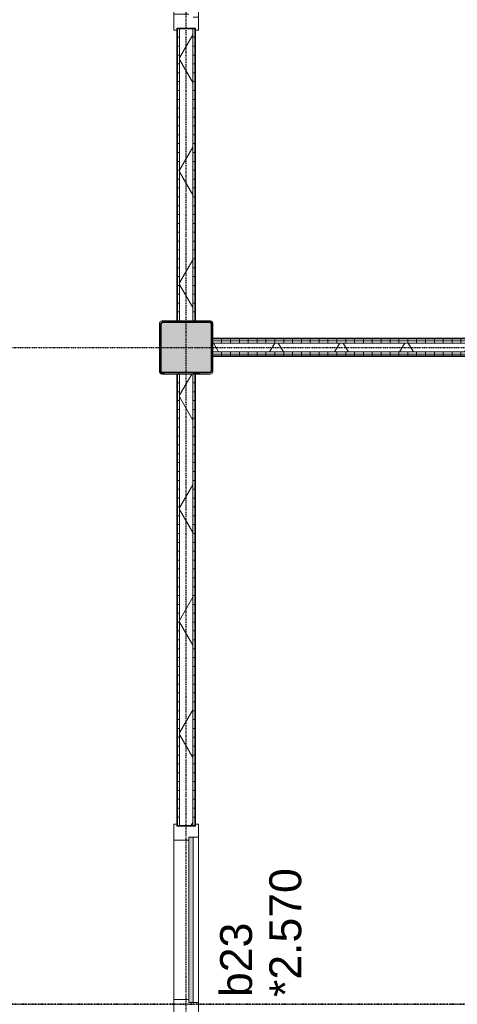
# Model space of a CAD drawing. Header units: millimetres. Extents: x -80560 to 110805, y -11020 to 52719.
# Tile 170 of 182: x 77156 to 79624, y 31493 to 37049. Entities that reach past the tile are written whole.
import ezdxf

# ---------------------------------------------------------------- set-up
doc = ezdxf.new("R2010")
doc.units = ezdxf.units.MM
doc.linetypes.add('CENTER2', pattern=[20, 8, -4, 4, -4])
doc.linetypes.add('DASHDOT2', pattern=[8, 4, -2, 0, -2])
for name, color, linetype, lineweight in [('A-DOOR', 31, 'Continuous', 18), ('A-GLAZ', 151, 'Continuous', 18), ('A-GLAZ-IDEN', 152, 'Continuous', 18), ('A-WALL', 113, 'Continuous', 35), ('A-WALL-PATT', 111, 'Continuous', 35), ('G-ANNO-SYMB', 111, 'Continuous', 9), ('I-WALL', 2, 'Continuous', 18), ('S-COLS', 52, 'Continuous', 18), ('S-GRID', 1, 'Continuous', 9)]:
    doc.layers.add(name, color=color, linetype=linetype, lineweight=lineweight)
doc.styles.add('Arial', font='arial.ttf', dxfattribs={"height": 180})
pattern_1 = [(3e-13, (78044.82, 37550), (-2e-13, 50), [])]
pattern_2 = [(60, (24894.82, 0), (-274.963, 158.75), []), (120, (24894.82, 0), (-274.963, -158.75), [])]
pattern_3 = [(270, (80794.82, 35250), (50, 1e-13), [])]
pattern_4 = [(180, (78144.82, 30750), (-1e-13, -50), [])]

# ---------------------------------------------------------------- blocks, each defined once
blk = doc.blocks.new('NLRS_28_SCO_UN_staalkolom koker betongevuld_gen_CGA - kolom A-V447-DO_02 tweede verdieping')
at = {"layer": 'S-COLS', "lineweight": 5}
h = blk.add_hatch(dxfattribs=at)
h.set_pattern_fill('FP_151', color=256, style=0, pattern_type=2)
h.set_pattern_definition([(45, (-53200, -35200), (-99.99975, 99.99975), []), (45, (-53115, -35200), (-99.99975, 99.99975), []), (45, (-53110, -35200), (-99.99975, 99.99975), []), (45, (-53105, -35200), (-99.99975, 99.99975), []), (45, (-53100, -35200), (-99.99975, 99.99975), []), (45, (-53095, -35200), (-99.99975, 99.99975), []), (45, (-53090, -35200), (-99.99975, 99.99975), []), (45, (-53085, -35200), (-99.99975, 99.99975), [])])
h.paths.add_polyline_path([(-138, -150), (138, -150), (146.5, -146.5), (150, -138), (150, 138), (146.5, 146.5), (138, 150), (-138, 150), (-146.5, 146.5), (-150, 138), (-150, -138), (-146.5, -146.5)], flags=0)
h.paths.add_polyline_path([(-134, -142), (-139.7, -139.7), (-142, -134), (-142, 134), (-139.7, 139.7), (-134, 142), (134, 142), (139.7, 139.7), (142, 134), (142, -134), (139.7, -139.7), (134, -142), (-90.6, -142)], flags=0)
at = {"layer": 'S-COLS', "lineweight": 9}
blk.add_hatch(color=256, dxfattribs=at).paths.add_polyline_path([(134, -142), (139.7, -139.7), (142, -134), (142, 134), (139.7, 139.7), (134, 142), (-134, 142), (-139.7, 139.7), (-142, 134), (-142, -134), (-139.7, -139.7), (-134, -142), (-90.6, -142)], flags=0)
at = {"layer": 'S-COLS'}
for p, q in [((-150, 138), (-150, -138)), ((-142, -134), (-142, 134)), ((138, 150), (-138, 150)), ((-134, 142), (134, 142)), ((142, 134), (142, -134)), ((150, -138), (150, 138)), ((-138, -150), (138, -150)), ((134, -142), (-134, -142))]:
    blk.add_line(p, q, dxfattribs=at)
at = {"layer": 'S-COLS', "lineweight": 35}
for p, q in [((-142, 134), (-142, -134)), ((134, 142), (-134, 142)), ((142, -134), (142, 134)), ((-134, -142), (134, -142))]:
    blk.add_line(p, q, dxfattribs=at)
at = {"layer": 'S-COLS'}
for centre, radius, start, end in [((-138, 138), 12, 90, 180), ((-134, 134), 8, 90, 180), ((134, 134), 8, 0, 90), ((138, 138), 12, 0, 90), ((-138, -138), 12, 180, 270), ((-134, -134), 8, 180, 270), ((134, -134), 8, 270, 0), ((138, -138), 12, 270, 360)]:
    blk.add_arc(centre, radius, start, end, dxfattribs=at)
at = {"layer": 'S-COLS', "lineweight": 35}
for centre, start, end in [((-134, 134), 90, 180), ((134, 134), 360, 90), ((-134, -134), 180, 270), ((134, -134), 270, 360)]:
    blk.add_arc(centre, 8, start, end, dxfattribs=at)
blk = doc.blocks.new('19112_SW_LeonardoCollege_R2020_rvt-1-DO_02 tweede verdieping')
at = {"color": 9, "lineweight": 9}
blk.add_blockref('NLRS_28_SCO_UN_staalkolom koker betongevuld_gen_CGA - kolom A-V447-DO_02 tweede verdieping', (53200, 35200), dxfattribs=at)
blk = doc.blocks.new('32_n3o_deur_enkel met zijlicht - 90x139_17_K_930_2410x2070_deur glasstrook-34072707-DO_02 tweede verdieping')
at = {"layer": 'A-GLAZ'}
for p, q in [((-1035, 70), (-945, 70)), ((-1035, 53), (-1035, 70)), ((-945, 70), (-945, -15)), ((-45, 70), (-945, 70)), ((-45, 70), (45, 70)), ((-45, -15), (-45, 70)), ((45, 70), (45, -15)), ((945, 70), (1035, 70)), ((945, -15), (945, 70)), ((1035, 70), (1035, 53)), ((-1023, 53), (-1035, 53)), ((-1023, -52), (-1023, 53)), ((1023, 53), (1023, -52)), ((1035, 53), (1023, 53)), ((-1035, -52), (-1023, -52)), ((-1035, -69), (-1035, -52)), ((-962, -39), (-962, -69)), ((-28, -69), (-28, -39)), ((28, -55), (28, -69)), ((962, -69), (962, -55)), ((1023, -52), (1035, -52)), ((1035, -52), (1035, -69)), ((-962, -69), (-1035, -69)), ((-962, -69), (-28, -69)), ((28, -69), (-28, -69)), ((1035, -69), (962, -69))]:
    blk.add_line(p, q, dxfattribs=at)
blk = doc.blocks.new('32_n3o_deur_enkel met zijlicht - 90x139_17_K_930_2410x2070_deur glasstrook-34071240-DO_02 tweede verdieping')
at = {"layer": 'A-GLAZ'}
for p, q in [((-962, 69), (-1035, 69)), ((-1035, 69), (-1035, 52)), ((-962, 39), (-962, 69)), ((-962, 69), (-28, 69)), ((28, 69), (-28, 69)), ((-28, 69), (-28, 39)), ((28, 55), (28, 69)), ((1035, 69), (962, 69)), ((962, 69), (962, 55)), ((1035, 52), (1035, 69)), ((-1035, 52), (-1023, 52)), ((-1023, 52), (-1023, -53)), ((-945, -70), (-945, 15)), ((-45, 15), (-45, -70)), ((45, -70), (45, 15)), ((945, 15), (945, -70)), ((1023, -53), (1023, 52)), ((1023, 52), (1035, 52)), ((-1023, -53), (-1035, -53)), ((-1035, -53), (-1035, -70)), ((1035, -53), (1023, -53)), ((1035, -70), (1035, -53)), ((-1035, -70), (-945, -70)), ((-45, -70), (-945, -70)), ((-45, -70), (45, -70)), ((945, -70), (1035, -70))]:
    blk.add_line(p, q, dxfattribs=at)
blk = doc.blocks.new('30_n3o_raam_vast - 24mm-31742709-DO_02 tweede verdieping')
at = {"layer": 'A-DOOR'}
blk.add_hatch(color=256, dxfattribs=at).paths.add_polyline_path([(0, 24), (-934, 24), (-934, 0), (0, 0)], flags=0)
for p, q in [((0, 24), (-934, 24)), ((-934, 24), (-934, 0)), ((-934, 0), (0, 0)), ((0, 0), (0, 24))]:
    blk.add_line(p, q, dxfattribs=at)

msp = doc.modelspace()

# ---------------------------------------------------------------- hatches: boundary and pattern name
at = {"layer": 'A-WALL-PATT', "lineweight": 18}
h = msp.add_hatch(dxfattribs=at)
h.set_pattern_fill('FP_2', color=256, style=0, pattern_type=2)
h.set_pattern_definition(pattern_2)
h.paths.add_polyline_path([(78132.3, 35350), (78132.3, 37000), (78057.3, 37000), (78057.3, 35350)], flags=0)
h.paths.add_polyline_path([(78132.3, 39050), (78132.3, 39725), (78057.3, 39725), (78057.3, 39050)], flags=0)
h = msp.add_hatch(dxfattribs=at)
h.set_pattern_fill('FP_52', color=256, angle=90, style=0, pattern_type=2)
h.set_pattern_definition(pattern_1)
h.paths.add_polyline_path([(78057.3, 35350), (78057.3, 37000), (78044.8, 37000), (78044.8, 35350)], flags=0)
h.paths.add_polyline_path([(78044.8, 39050), (78057.3, 39050), (78057.3, 39662.5), (78044.8, 39662.5), (78044.8, 39582.8)], flags=0)
h = msp.add_hatch(dxfattribs=at)
h.set_pattern_fill('FP_52', color=256, angle=90, style=0, pattern_type=2)
h.set_pattern_definition(pattern_1)
h.paths.add_polyline_path([(78144.8, 35350), (78144.8, 37000), (78132.3, 37000), (78132.3, 35350)], flags=0)
h.paths.add_polyline_path([(78144.8, 39050), (78144.8, 39662.5), (78132.3, 39662.5), (78132.3, 39050)], flags=0)
h = msp.add_hatch(dxfattribs=at)
h.set_pattern_fill('FP_54', color=256, angle=-270, style=0, pattern_type=2)
h.set_pattern_definition(pattern_3)
h.paths.add_polyline_path([(83344.8, 35237.5), (83344.8, 35250), (78244.8, 35250), (78244.8, 35237.5), (82996.6, 35237.5)], flags=0)
h = msp.add_hatch(dxfattribs=at)
h.set_pattern_fill('FP_54', color=256, angle=-270, style=0, pattern_type=2)
h.set_pattern_definition(pattern_3)
h.paths.add_polyline_path([(83344.8, 35225), (83344.8, 35237.5), (78244.8, 35237.5), (78244.8, 35225), (82996.6, 35225)], flags=0)
h = msp.add_hatch(dxfattribs=at)
h.set_pattern_fill('FP_2', color=256, style=0, pattern_type=2)
h.set_pattern_definition(pattern_2)
h.paths.add_polyline_path([(83344.8, 35175), (83344.8, 35225), (78244.8, 35225), (78244.8, 35175), (82996.6, 35175)], flags=0)
h = msp.add_hatch(dxfattribs=at)
h.set_pattern_fill('FP_54', color=256, angle=-270, style=0, pattern_type=2)
h.set_pattern_definition(pattern_3)
h.paths.add_polyline_path([(83344.8, 35162.5), (83344.8, 35175), (78244.8, 35175), (78244.8, 35162.5), (82996.6, 35162.5)], flags=0)
h = msp.add_hatch(dxfattribs=at)
h.set_pattern_fill('FP_54', color=256, angle=-270, style=0, pattern_type=2)
h.set_pattern_definition(pattern_3)
h.paths.add_polyline_path([(83344.8, 35150), (83344.8, 35162.5), (78244.8, 35162.5), (78244.8, 35150), (82996.6, 35150)], flags=0)
h = msp.add_hatch(dxfattribs=at)
h.set_pattern_fill('FP_55', color=256, angle=90, style=0, pattern_type=2)
h.set_pattern_definition(pattern_4)
h.paths.add_polyline_path([(78057.3, 26450), (78057.3, 27100), (78044.8, 27100), (78044.8, 26450)], flags=0)
h.paths.add_polyline_path([(78057.3, 29150), (78057.3, 30450), (78044.8, 30450), (78044.8, 29150)], flags=0)
h.paths.add_polyline_path([(78057.3, 32500), (78057.3, 35050), (78044.8, 35050), (78044.8, 32500)], flags=0)
h = msp.add_hatch(dxfattribs=at)
h.set_pattern_fill('FP_2', color=256, style=0, pattern_type=2)
h.set_pattern_definition(pattern_2)
h.paths.add_polyline_path([(78057.3, 26450), (78132.3, 26450), (78132.3, 27100), (78057.3, 27100), (78057.3, 26585.5)], flags=0)
h.paths.add_polyline_path([(78132.3, 29150), (78132.3, 30450), (78057.3, 30450), (78057.3, 29150)], flags=0)
h.paths.add_polyline_path([(78057.3, 32500), (78132.3, 32500), (78132.3, 35050), (78057.3, 35050), (78057.3, 33584)], flags=0)
h = msp.add_hatch(dxfattribs=at)
h.set_pattern_fill('FP_55', color=256, angle=90, style=0, pattern_type=2)
h.set_pattern_definition(pattern_4)
h.paths.add_polyline_path([(78144.8, 26450), (78144.8, 26462.5), (78132.3, 26462.5), (78132.3, 26450)], flags=0)
h.paths.add_polyline_path([(78132.3, 26537.5), (78144.8, 26537.5), (78144.8, 27100), (78132.3, 27100), (78132.3, 26585.5)], flags=0)
h.paths.add_polyline_path([(78132.3, 29150), (78144.8, 29150), (78144.8, 29762.5), (78132.3, 29762.5), (78132.3, 29584.9)], flags=0)
h.paths.add_polyline_path([(78144.8, 29837.5), (78144.8, 30450), (78132.3, 30450), (78132.3, 29837.5)], flags=0)
h.paths.add_polyline_path([(78132.3, 32500), (78144.8, 32500), (78144.8, 35050), (78132.3, 35050), (78132.3, 33584)], flags=0)

# ---------------------------------------------------------------- linework, layer by layer
at = {"layer": 'A-WALL', "lineweight": 18}
for p, q in [((78057.3, 37000), (78057.3, 35350)), ((78132.3, 37000), (78132.3, 35350)), ((83344.8, 35237.5), (78244.8, 35237.5)), ((83344.8, 35225), (78244.8, 35225)), ((83344.8, 35175), (78244.8, 35175)), ((83344.8, 35162.5), (78244.8, 35162.5)), ((78057.3, 35050), (78057.3, 32500)), ((78132.3, 35050), (78132.3, 32500))]:
    msp.add_line(p, q, dxfattribs=at)
at = {"layer": 'G-ANNO-SYMB', "linetype": 'DASHDOT2', "lineweight": 35}
msp.add_line((34013.4, 31493.3), (90414.6, 31493.3), dxfattribs=at)
at = {"layer": 'I-WALL', "lineweight": 35}
for p, q in [((78144.8, 37000), (78044.8, 37000)), ((78044.8, 37000), (78044.8, 35350)), ((78144.8, 35350), (78144.8, 37000)), ((83344.8, 35250), (78244.8, 35250)), ((78244.8, 35150), (83344.8, 35150)), ((78044.8, 35050), (78044.8, 32500)), ((78144.8, 32500), (78144.8, 35050)), ((78044.8, 32500), (78144.8, 32500))]:
    msp.add_line(p, q, dxfattribs=at)
at = {"layer": 'S-GRID', "linetype": 'CENTER2', "lineweight": 25}
for p, q in [((78094.8, 4383.3), (78094.8, 52119.1)), ((29945.3, 35200), (110204.9, 35200))]:
    msp.add_line(p, q, dxfattribs=at)

# ---------------------------------------------------------------- block references
at = {"color": 250, "lineweight": 5}
msp.add_blockref('19112_SW_LeonardoCollege_R2020_rvt-1-DO_02 tweede verdieping', (24894.8, 0), dxfattribs=at)
at = {"layer": 'A-DOOR', "rotation": 270.0000000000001}
msp.add_blockref('30_n3o_raam_vast - 24mm-31742709-DO_02 tweede verdieping', (78109.8, 31503), dxfattribs=at)
at = {"layer": 'A-GLAZ'}
for name, p, rotation in [('32_n3o_deur_enkel met zijlicht - 90x139_17_K_930_2410x2070_deur glasstrook-34072707-DO_02 tweede verdieping', (78094.8, 38025), 89.99999999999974), ('32_n3o_deur_enkel met zijlicht - 90x139_17_K_930_2410x2070_deur glasstrook-34071240-DO_02 tweede verdieping', (78094.8, 31475), 270.0000000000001)]:
    msp.add_blockref(name, p, dxfattribs=dict(at, rotation=rotation))

# ---------------------------------------------------------------- texts
at = {"layer": 'A-GLAZ-IDEN', "lineweight": 9, "char_height": 180, "attachment_point": 1, "rotation": 90, "style": 'Arial'}
for s, insert, width in [('*2.570', (78564, 31534.4), 865.822), ('b23', (78286.2, 31534.4), 505.063)]:
    msp.add_mtext(s, dxfattribs=dict(at, insert=insert, width=width))

doc.saveas('drawing.dxf')
